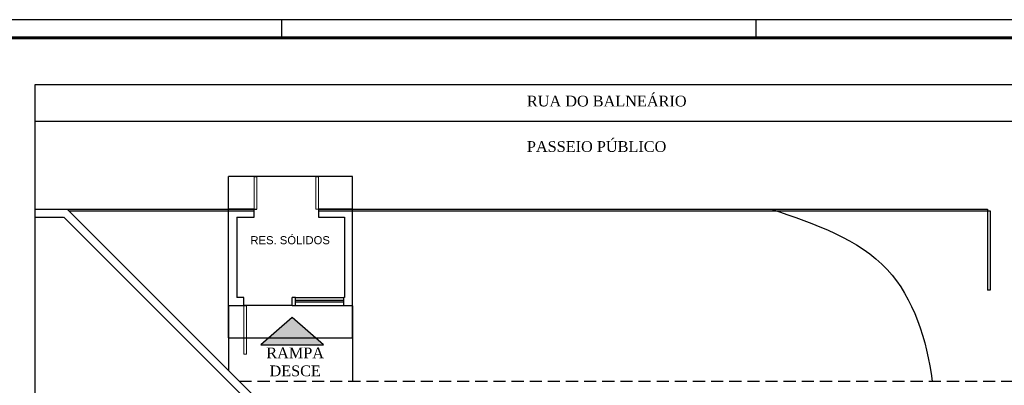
# Model space of a CAD drawing. Extents: x 40.7 to 137.4, y -250.8 to -221.5.
# Tile 176 of 256: x 51.5 to 69.8, y -228.3 to -221.5. Entities that reach past the tile are written whole.
import ezdxf
from ezdxf.enums import TextEntityAlignment as Align

# ---------------------------------------------------------------- set-up
doc = ezdxf.new("R2010")
doc.units = 0
doc.header["$MEASUREMENT"] = 0
doc.linetypes.add('HIDDEN', pattern=[0.375, 0.25, -0.125])
doc.layers.get('0').update_dxf_attribs({"linetype": 'CONTINUOUS'})
for name, color, linetype in [('ARQ_TXT_AMB', 4, 'CONTINUOUS'), ('ARQ_TXT_TIT', 4, 'CONTINUOUS'), ('paredes1', 8, 'CONTINUOUS'), ('PRANCHA', 8, 'CONTINUOUS')]:
    doc.layers.add(name, color=color, linetype=linetype)
doc.styles.add('LCR', font='times.ttf', dxfattribs={"height": 0.2})
doc.styles.add('Texto Cota', font='ARIAL.TTF')

# ---------------------------------------------------------------- blocks, each defined once
blk = doc.blocks.new('M_Double-Flush-_NTA TÉRREO1')
at = {"layer": 'paredes1', "lineweight": 18}
for p, q in [((-60, 67.5), (-54.9, 67.5)), ((-60, 7.5), (-60, 67.5)), ((-54.9, 7.5), (-54.9, 67.5)), ((54.9, 7.5), (54.9, 67.3)), ((60, 67.3), (54.9, 67.3)), ((60, 7.5), (60, 67.5)), ((-60, 7.5), (-54.9, 7.5)), ((60, 7.5), (54.9, 7.5))]:
    blk.add_line(p, q, dxfattribs=at)
blk = doc.blocks.new('M_Descarga simp_NTA TÉRREO14')
at = {"layer": 'paredes1', "lineweight": 18}
for p, q in [((40, 7.5), (40, 97.5)), ((45, 97.5), (40, 97.5)), ((45, 7.5), (45, 97.5)), ((45, 7.5), (40, 7.5))]:
    blk.add_line(p, q, dxfattribs=at)
blk = doc.blocks.new('AREA')
at = {"style": 'Texto Cota'}
for tag, p in [('AREAS:COMODO', (0, 1.75)), ('AREAS:VALOR', (0, -1.25))]:
    blk.add_attdef(tag, text='', height=2, dxfattribs=at).set_placement(p, align=Align.MIDDLE_CENTER)

msp = doc.modelspace()

# ---------------------------------------------------------------- hatches: boundary and pattern name
at = {"layer": 'paredes1'}
h = msp.add_hatch(color=256, dxfattribs=at)
h.dxf.hatch_style = 1
h.paths.add_polyline_path([(57.151, -227.506), (56.57, -226.998), (55.988, -227.506)])

# ---------------------------------------------------------------- linework, layer by layer
for p, q in [((51.791, -223.346), (77.902, -223.346)), ((55.388, -227.375), (55.388, -224.373)), ((57.692, -224.373), (55.388, -224.373)), ((57.692, -227.375), (57.692, -224.373)), ((51.791, -224.979), (52.386, -224.979)), ((51.791, -225.129), (52.315, -225.129)), ((56.12, -228.925), (52.324, -225.129)), ((56.226, -228.819), (52.386, -224.979)), ((52.386, -224.979), (55.863, -224.979)), ((52.386, -224.979), (55.863, -224.979)), ((52.416, -225.009), (55.863, -225.009)), ((55.863, -224.979), (55.388, -224.979)), ((55.388, -226.776), (55.388, -224.979)), ((55.538, -225.129), (55.863, -225.129)), ((55.538, -225.129), (55.538, -226.626)), ((55.863, -225.129), (55.863, -224.979)), ((55.863, -224.979), (55.914, -224.979)), ((57.063, -224.979), (65.5, -224.979)), ((57.063, -224.979), (69.51, -224.979)), ((57.692, -224.979), (57.063, -224.979)), ((57.063, -224.979), (57.063, -225.129)), ((57.063, -225.009), (69.555, -225.009)), ((57.063, -225.129), (57.542, -225.129)), ((57.542, -225.129), (57.542, -226.626)), ((57.692, -224.982), (57.692, -224.979)), ((57.692, -226.776), (57.692, -224.979)), ((57.692, -225.009), (57.692, -224.982)), ((69.51, -224.979), (69.51, -226.488)), ((69.555, -225.009), (69.555, -226.488)), ((69.555, -226.488), (69.51, -226.488)), ((55.388, -226.776), (55.388, -227.981)), ((55.668, -226.776), (55.388, -226.776)), ((55.668, -226.626), (55.538, -226.626)), ((55.668, -226.776), (55.668, -226.626)), ((56.568, -226.775), (55.668, -226.775)), ((56.633, -226.626), (56.568, -226.626)), ((56.568, -226.776), (56.568, -226.626)), ((56.633, -226.776), (56.568, -226.776)), ((56.633, -226.626), (57.529, -226.626)), ((56.633, -226.776), (56.633, -226.626)), ((56.633, -226.674), (57.529, -226.674)), ((57.529, -226.709), (56.633, -226.709)), ((57.529, -226.776), (56.633, -226.776)), ((57.542, -226.626), (57.529, -226.626)), ((57.529, -226.776), (57.529, -226.626)), ((57.692, -226.776), (57.529, -226.776)), ((57.692, -226.776), (57.692, -228.183)), ((55.388, -227.375), (57.692, -227.375))]:
    msp.add_line(p, q, dxfattribs=at)
at = {"layer": 'paredes1', "linetype": 'HIDDEN', "ltscale": 0.9}
msp.add_line((55.59, -228.183), (77.902, -228.183), dxfattribs=at)
at = {"layer": 'paredes1'}
msp.add_lwpolyline([(51.791, -222.659), (77.902, -222.659), (77.902, -244.378), (51.791, -244.378)], close=True, dxfattribs=at)
msp.add_lwpolyline([(57.151, -227.506), (56.57, -226.998), (55.988, -227.506), (57.151, -227.506)], dxfattribs=at)
msp.add_open_spline([(65.488, -224.979), (66.301, -225.256), (67.86, -225.789), (68.38, -227.409), (68.477, -228.183)], degree=3, knots=[0, 0, 0, 0, 2.432506, 4.669871, 4.669871, 4.669871, 4.669871], dxfattribs=at)
at = {"layer": 'PRANCHA'}
for p, q in [((91.692, -221.457), (49.511, -221.457)), ((56.377, -221.794), (56.377, -221.457)), ((65.206, -221.794), (65.206, -221.457))]:
    msp.add_line(p, q, dxfattribs=at)
at = {"layer": 'PRANCHA', "const_width": 0.0506}
msp.add_lwpolyline([(50.355, -221.794), (50.355, -250.494), (91.355, -250.494), (91.355, -221.794), (50.355, -221.794)], dxfattribs=at)

# ---------------------------------------------------------------- block references
at = {"layer": 'ARQ_TXT_AMB', "linetype": 'Continuous', "lineweight": -3}
ref = msp.add_blockref('AREA', (56.532, -225.663), dxfattribs=dict(at, xscale=0.05999999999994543, yscale=0.05999999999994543, zscale=0.05999999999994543))
ref.add_attrib('AREAS:COMODO', 'RES. SÓLIDOS', dxfattribs={"layer": '0', "height": 0.15, "style": 'Texto Cota'}).set_placement((56.532, -225.558), align=Align.MIDDLE_CENTER)
at = {"layer": 'paredes1', "xscale": 0.009999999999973, "yscale": 0.009999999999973, "zscale": 0.009999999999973}
msp.add_blockref('M_Double-Flush-_NTA TÉRREO1', (56.463, -225.054), dxfattribs=at)
at = {"layer": 'paredes1', "xscale": 0.009999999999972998, "yscale": 0.009999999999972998, "zscale": 0.009999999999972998, "rotation": 179.9999999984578}
msp.add_blockref('M_Descarga simp_NTA TÉRREO14', (56.118, -226.701), dxfattribs=at)

# ---------------------------------------------------------------- texts
at = {"layer": 'ARQ_TXT_TIT', "char_height": 0.2, "attachment_point": 1, "style": 'LCR'}
for s, insert, width in [('RUA DO BALNEÁRIO', (60.938, -222.87), 6.5), ('PASSEIO PÚBLICO', (60.938, -223.716), 6.5), ('\\pi-0.0093005;RAMPA\\P\\pi0.049964;DESCE', (56.098, -227.555), 1.02336)]:
    msp.add_mtext(s, dxfattribs=dict(at, insert=insert, width=width))

doc.saveas('drawing.dxf')
